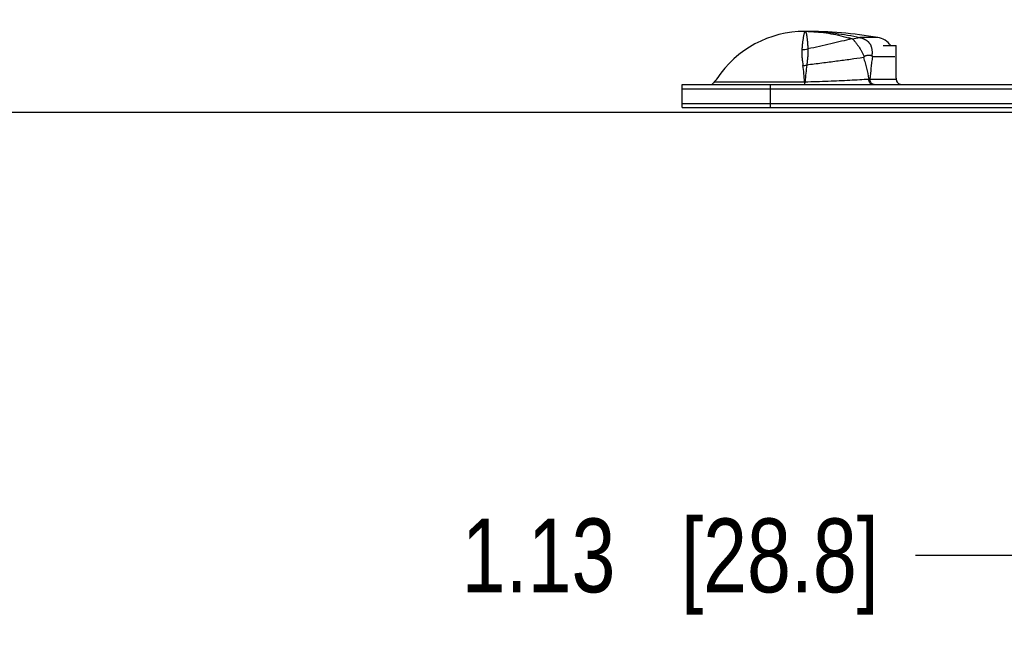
# Model space of a CAD drawing. Header units: inches. Extents: x 0 to 22, y 0 to 17.
# Tile 3 of 75: x 4.8 to 6.5, y 4.7 to 5.7. Entities that reach past the tile are written whole.
import ezdxf

# ---------------------------------------------------------------- set-up
doc = ezdxf.new("R2010")
doc.units = ezdxf.units.IN
doc.header["$LTSCALE"] = 1.21
doc.header["$MEASUREMENT"] = 0
doc.layers.get('0').update_dxf_attribs({"linetype": 'CONTINUOUS'})
for name, color, linetype in [('02___PRT_ALL_AXES', 7, 'CONTINUOUS'), ('DIMENSIONS', 7, 'CONTINUOUS'), ('FEATURES', 7, 'CONTINUOUS')]:
    doc.layers.add(name, color=color, linetype=linetype)
doc.styles.get("Standard").update_dxf_attribs({"font": 'txt', "width": 0.8})
doc.dimstyles.new('DIMSTYLE_1', dxfattribs={"dimtxt": 0.125, "dimasz": 0.18, "dimexe": 0.125, "dimexo": 0.0625, "dimgap": 0.0625, "dimtad": 0, "dimtih": 1, "dimtoh": 1, "dimzin": 4, "dimdsep": 46, "dimtxsty": 'STANDARD', "dimblk": '_FILLED', "dimblk1": '_FILLED', "dimblk2": '_FILLED', "dimcen": 0.09, "dimadec": 0, "dimazin": 0, "dimtp": 0.001, "dimtm": 0.001, "dimtfac": 1, "dimtofl": 0, "dimtmove": 0, "dimatfit": 3, "dimldrblk": '_FILLED', "dimfxl": 1, "dimtolj": 1, "dimtzin": 4, "dimarcsym": 0})

# ---------------------------------------------------------------- blocks, each defined once
blk = doc.blocks.new('_FILLED')
at = {"color": 0, "linetype": 'BYBLOCK'}
blk.add_solid([(0, 0), (-1, 0.1736), (-1, -0.1736)], dxfattribs=at)
blk = doc.blocks.new('*D4')
at = {"layer": 'DIMENSIONS', "color": 2, "linetype": 'CONTINUOUS'}
for p, q in [((4.8776, 6.6429), (4.0651, 6.6429)), ((4.1901, 6.6429), (4.1901, 6.2326)), ((4.1901, 5.5724), (4.1901, 5.9826)), ((7.0325, 5.5724), (4.0651, 5.5724))]:
    blk.add_line(p, q, dxfattribs=at)
at = {"layer": 'DIMENSIONS', "color": 2, "linetype": 'CONTINUOUS', "xscale": 0.18, "yscale": 0.18, "zscale": 0.18}
for p, rotation in [((4.1901, 6.6429), 90.0001115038), ((4.1901, 5.5724), 270)]:
    blk.add_blockref('_FILLED', p, dxfattribs=dict(at, rotation=rotation))
at = {"layer": 'DIMENSIONS', "color": 2, "linetype": 'CONTINUOUS', "insert": (4.1901, 6.1701), "char_height": 0.125, "width": 1.125, "attachment_point": 2, "line_spacing_factor": 0.9}
blk.add_mtext('1.07{\\Ftxt.shx;\\W1.000000;\\H0.125000; }[27.2]', dxfattribs=at)
blk = doc.blocks.new('*D5')
at = {"layer": 'DIMENSIONS', "color": 2, "linetype": 'CONTINUOUS'}
for p, q in [((7.849, 5.6203), (7.849, 4.6974)), ((6.7152, 5.584), (6.7152, 4.6974)), ((6.7152, 4.8224), (6.3447, 4.8224)), ((7.849, 4.8224), (8.209, 4.8224))]:
    blk.add_line(p, q, dxfattribs=at)
at = {"layer": 'DIMENSIONS', "color": 2, "linetype": 'CONTINUOUS', "xscale": 0.18, "yscale": 0.18, "zscale": 0.18}
blk.add_blockref('_FILLED', (6.7152, 4.8224), dxfattribs=at)
at = {"layer": 'DIMENSIONS', "color": 2, "linetype": 'CONTINUOUS', "xscale": 0.18, "yscale": 0.18, "zscale": 0.18, "rotation": 180}
blk.add_blockref('_FILLED', (7.849, 4.8224), dxfattribs=at)
at = {"layer": 'DIMENSIONS', "color": 2, "linetype": 'CONTINUOUS', "insert": (6.2822, 4.8849), "char_height": 0.125, "width": 1.125, "attachment_point": 3, "line_spacing_factor": 0.9}
blk.add_mtext('1.13{\\Ftxt.shx;\\W1.000000;\\H0.125000; }[28.8]', dxfattribs=at)

msp = doc.modelspace()

# ---------------------------------------------------------------- linework, layer by layer
at = {"color": 7, "linetype": 'CONTINUOUS'}
for p, q in [((6.1629, 5.7093), (6.1638, 5.7093)), ((6.2374, 5.697), (6.2362, 5.6969)), ((6.2374, 5.697), (6.25, 5.699)), ((6.25, 5.699), (6.2501, 5.6992)), ((6.2804, 5.6992), (6.2501, 5.6992)), ((6.2554, 5.6717), (6.2576, 5.6667)), ((6.2895, 5.6854), (6.3116, 5.6854)), ((6.2576, 5.6667), (6.2563, 5.6651)), ((6.2705, 5.6678), (6.2716, 5.6665)), ((6.3096, 5.6665), (6.2716, 5.6665)), ((6.0049, 5.6241), (6.1568, 5.6241)), ((6.1567, 5.6194), (6.1568, 5.6209)), ((6.1568, 5.6241), (6.1574, 5.6242)), ((6.1573, 5.6194), (6.1574, 5.6242)), ((6.2673, 5.6288), (6.3116, 5.6288)), ((5.9491, 5.6124), (6.7719, 5.6124)), ((5.9491, 5.5804), (5.9491, 5.6124)), ((6.0991, 5.5804), (6.0991, 5.6124)), ((5.9491, 5.5804), (7.079, 5.5804))]:
    msp.add_line(p, q, dxfattribs=at)
for centre, radius, start, end in [((6.1571, 5.2815), 0.4279, 89.4025, 90.0001), ((6.1571, 5.4608), 0.2485, 88.6554, 89.9995), ((6.1571, 5.2819), 0.4274, 88.5977, 89.4025), ((6.153, 5.4334), 0.2763, 72.4851, 73.7356), ((6.152, 5.7383), 0.0595, 269.9943, 279.9029), ((6.1474, 5.7254), 0.0741, 275.0398, 280.0358), ((5.7698, 5.5978), 0.3878, 3.8885, 7.9613), ((5.9964, 5.6294), 0.01, 270, 292.641), ((4.5424, 5.6256), 1.6144, 359.8335, 359.9474), ((6.083, 8.6322), 3.009, 271.4159, 272.1654), ((6.2438, 6.385), 0.7566, 271.622, 271.7818), ((6.3296, 5.6304), 0.018, 180, 193.2005), ((6.3215, 5.6294), 0.01, 197.5001, 270)]:
    msp.add_arc(centre, radius, start, end, dxfattribs=at)
for points, knots in [([(6.1571, 5.7094), (6.157, 5.7094), (6.157, 5.7093), (6.1569, 5.7093), (6.1569, 5.7092), (6.1568, 5.7091), (6.1567, 5.7089), (6.1565, 5.7086), (6.1564, 5.7082), (6.1563, 5.7078), (6.1561, 5.7072), (6.1558, 5.7062), (6.1555, 5.7049), (6.1551, 5.7033), (6.1548, 5.7015), (6.1544, 5.6994), (6.1539, 5.6962), (6.1533, 5.6916), (6.1526, 5.6855), (6.1522, 5.6811), (6.152, 5.6788)], [0, 0, 0, 0, 0.002842, 0.004747, 0.007053, 0.012976, 0.020745, 0.03041, 0.041994, 0.055508, 0.070957, 0.107661, 0.152059, 0.204085, 0.263666, 0.330724, 0.405157, 0.575723, 0.774442, 1, 1, 1, 1]), ([(6.1571, 5.7094), (6.1572, 5.7094), (6.1573, 5.7093), (6.1577, 5.7092), (6.1581, 5.709), (6.1584, 5.7086), (6.1587, 5.7082), (6.159, 5.7074), (6.1594, 5.7063), (6.1597, 5.705), (6.16, 5.7035), (6.1603, 5.7017), (6.1606, 5.6998), (6.1608, 5.6975), (6.1611, 5.6951), (6.1614, 5.6914), (6.1618, 5.6862), (6.1621, 5.6819), (6.1623, 5.6797)], [0, 0, 0, 0, 0.009064, 0.018158, 0.037964, 0.049401, 0.062139, 0.09206, 0.128528, 0.171928, 0.222458, 0.280214, 0.345238, 0.417517, 0.497014, 0.58368, 0.778182, 1, 1, 1, 1]), ([(6.1638, 5.7093), (6.1749, 5.709), (6.1974, 5.7069), (6.2195, 5.7019), (6.2304, 5.6987)], [0, 0, 0, 0, 0.496041, 1, 1, 1, 1]), ([(6.1675, 5.7092), (6.1744, 5.7091), (6.1883, 5.7084), (6.209, 5.7064), (6.2296, 5.7033), (6.2433, 5.7007), (6.2501, 5.6992)], [0, 0, 0, 0, 0.249238, 0.498639, 0.748723, 1, 1, 1, 1]), ([(6.2362, 5.6969), (6.2305, 5.6954), (6.2188, 5.6925), (6.2007, 5.6882), (6.1817, 5.6839), (6.1688, 5.6811), (6.1623, 5.6797)], [0, 0, 0, 0, 0.231262, 0.477986, 0.735848, 1, 1, 1, 1]), ([(6.2374, 5.697), (6.2377, 5.6968), (6.2384, 5.6962), (6.2393, 5.6952), (6.2404, 5.6941), (6.2414, 5.6929), (6.2425, 5.6916), (6.2436, 5.6902), (6.2447, 5.6887), (6.2459, 5.6871), (6.2471, 5.6854), (6.2487, 5.683), (6.2508, 5.6799), (6.2532, 5.6759), (6.2547, 5.6732), (6.2554, 5.6717)], [0, 0, 0, 0, 0.040203, 0.084135, 0.131703, 0.182806, 0.237337, 0.295082, 0.355759, 0.419153, 0.48516, 0.553646, 0.696896, 0.846444, 1, 1, 1, 1]), ([(6.25, 5.699), (6.2509, 5.6989), (6.2527, 5.6984), (6.2548, 5.6977), (6.2564, 5.6971), (6.2577, 5.6965), (6.2589, 5.6959), (6.26, 5.6953), (6.2612, 5.6945), (6.2623, 5.6938), (6.2633, 5.693), (6.2643, 5.6921), (6.2651, 5.6912), (6.2659, 5.6902), (6.2667, 5.6892), (6.2674, 5.6881), (6.268, 5.687), (6.2688, 5.6855), (6.2696, 5.6835), (6.2702, 5.6811), (6.2707, 5.6785), (6.2709, 5.6759), (6.271, 5.6733), (6.2708, 5.6705), (6.2706, 5.6687), (6.2705, 5.6678)], [0, 0, 0, 0, 0.06325, 0.127021, 0.159023, 0.191143, 0.223254, 0.255142, 0.286998, 0.319066, 0.350608, 0.38112, 0.411242, 0.441384, 0.471513, 0.50159, 0.531629, 0.561651, 0.621742, 0.682171, 0.743364, 0.805693, 0.869229, 0.933959, 1, 1, 1, 1]), ([(6.152, 5.6788), (6.1519, 5.6778), (6.1519, 5.6757), (6.1519, 5.6726), (6.152, 5.6694), (6.1523, 5.6648), (6.1529, 5.6589), (6.1536, 5.654), (6.1539, 5.6516)], [0, 0, 0, 0, 0.109796, 0.223971, 0.34258, 0.465599, 0.724548, 1, 1, 1, 1]), ([(6.1623, 5.6797), (6.1623, 5.6787), (6.1624, 5.6767), (6.1623, 5.6736), (6.1622, 5.6704), (6.1619, 5.6658), (6.1613, 5.6598), (6.1607, 5.6549), (6.1603, 5.6524)], [0, 0, 0, 0, 0.105865, 0.21817, 0.336422, 0.460131, 0.721976, 1, 1, 1, 1]), ([(6.2563, 5.6651), (6.249, 5.664), (6.2339, 5.6618), (6.2104, 5.6587), (6.1857, 5.6555), (6.1689, 5.6535), (6.1603, 5.6524)], [0, 0, 0, 0, 0.227444, 0.473727, 0.733305, 1, 1, 1, 1]), ([(6.2563, 5.6651), (6.2573, 5.6622), (6.2592, 5.6562), (6.2624, 5.6441), (6.2642, 5.6349), (6.2652, 5.6288)], [0, 0, 0, 0, 0.25017, 0.500185, 1, 1, 1, 1]), ([(6.2576, 5.6667), (6.2577, 5.6669), (6.2579, 5.6671), (6.2583, 5.6674), (6.2587, 5.6677), (6.2593, 5.668), (6.26, 5.6683), (6.2611, 5.6687), (6.2625, 5.6691), (6.2642, 5.6693), (6.2656, 5.6694), (6.2667, 5.6693), (6.2676, 5.6692), (6.2683, 5.669), (6.2694, 5.6687), (6.2701, 5.6682), (6.2705, 5.6678)], [0, 0, 0, 0, 0.03495, 0.069485, 0.103678, 0.137428, 0.20391, 0.269427, 0.39775, 0.522524, 0.643872, 0.703389, 0.762257, 0.820625, 0.878925, 1, 1, 1, 1]), ([(6.2716, 5.6665), (6.2711, 5.6634), (6.2702, 5.6572), (6.2687, 5.6446), (6.2678, 5.6352), (6.2673, 5.6288)], [0, 0, 0, 0, 0.247928, 0.497558, 1, 1, 1, 1]), ([(6.1603, 5.6524), (6.1597, 5.6479), (6.1586, 5.6385), (6.1577, 5.629), (6.1574, 5.6242)], [0, 0, 0, 0, 0.485175, 1, 1, 1, 1]), ([(6.1967, 5.6254), (6.203, 5.6256), (6.2151, 5.6261), (6.2329, 5.627), (6.2495, 5.6279), (6.2601, 5.6285), (6.2652, 5.6288)], [0, 0, 0, 0, 0.272827, 0.532897, 0.77654, 1, 1, 1, 1]), ([(6.2719, 5.6194), (6.2715, 5.6194), (6.2706, 5.6195), (6.2694, 5.62), (6.2683, 5.6209), (6.2673, 5.6221), (6.2664, 5.6235), (6.2658, 5.6252), (6.2654, 5.6269), (6.2653, 5.6282), (6.2652, 5.6288)], [0, 0, 0, 0, 0.100605, 0.205668, 0.317878, 0.438869, 0.568974, 0.707308, 0.852071, 1, 1, 1, 1]), ([(6.2702, 5.6213), (6.2693, 5.6222), (6.2683, 5.624), (6.2675, 5.6267), (6.2674, 5.6281), (6.2673, 5.6288)], [0, 0, 0, 0, 0.473899, 0.733516, 1, 1, 1, 1]), ([(6.2745, 5.6194), (6.2741, 5.6194), (6.2733, 5.6195), (6.2722, 5.6198), (6.2712, 5.6205), (6.2705, 5.621), (6.2702, 5.6213)], [0, 0, 0, 0, 0.236897, 0.48022, 0.733594, 1, 1, 1, 1])]:
    msp.add_open_spline(points, degree=3, knots=knots, dxfattribs=at)
at = {"layer": '02___PRT_ALL_AXES', "color": 7, "linetype": 'CONTINUOUS'}
msp.add_line((6.3116, 5.6304), (6.3116, 5.6854), dxfattribs=at)
for centre, radius, start, end in [((6.1571, 5.5309), 0.1785, 90, 146.5439), ((6.1571, 4.9594), 0.75, 80.5349, 90), ((6.2746, 5.6646), 0.035, 36.3704, 80.5349), ((6.1491, 5.4974), 0.193, 136.8805, 140.4809)]:
    msp.add_arc(centre, radius, start, end, dxfattribs=at)
at = {"layer": 'FEATURES', "color": 7, "linetype": 'CONTINUOUS'}
for p, q in [((5.9491, 5.6194), (6.7477, 5.6194)), ((5.9491, 5.5874), (5.9491, 5.6194)), ((6.0991, 5.5874), (6.0991, 5.6194)), ((5.9491, 5.5874), (6.7719, 5.5874))]:
    msp.add_line(p, q, dxfattribs=at)

# ---------------------------------------------------------------- dimensions: what is measured, and where the dimension line sits
at = {"layer": 'DIMENSIONS', "color": 2, "linetype": 'CONTINUOUS'}
for base, p1, p2, angle, picture, middle in [((4.1901, 6.6429), (7.095, 5.5724), (4.9401, 6.6429), 90, '*D4', (4.1901, 6.1076)), ((6.7152, 4.8224), (7.849, 5.6828), (6.7152, 5.6465), 180, '*D5', (5.7197, 4.8224))]:
    dim = msp.add_linear_dim(base=base, p1=p1, p2=p2, angle=angle, dimstyle='DIMSTYLE_1', dxfattribs=at)
    dim.commit()
    dim.dimension.update_dxf_attribs({"geometry": picture, "text_midpoint": middle, "dimtype": 160})

doc.saveas('drawing.dxf')
